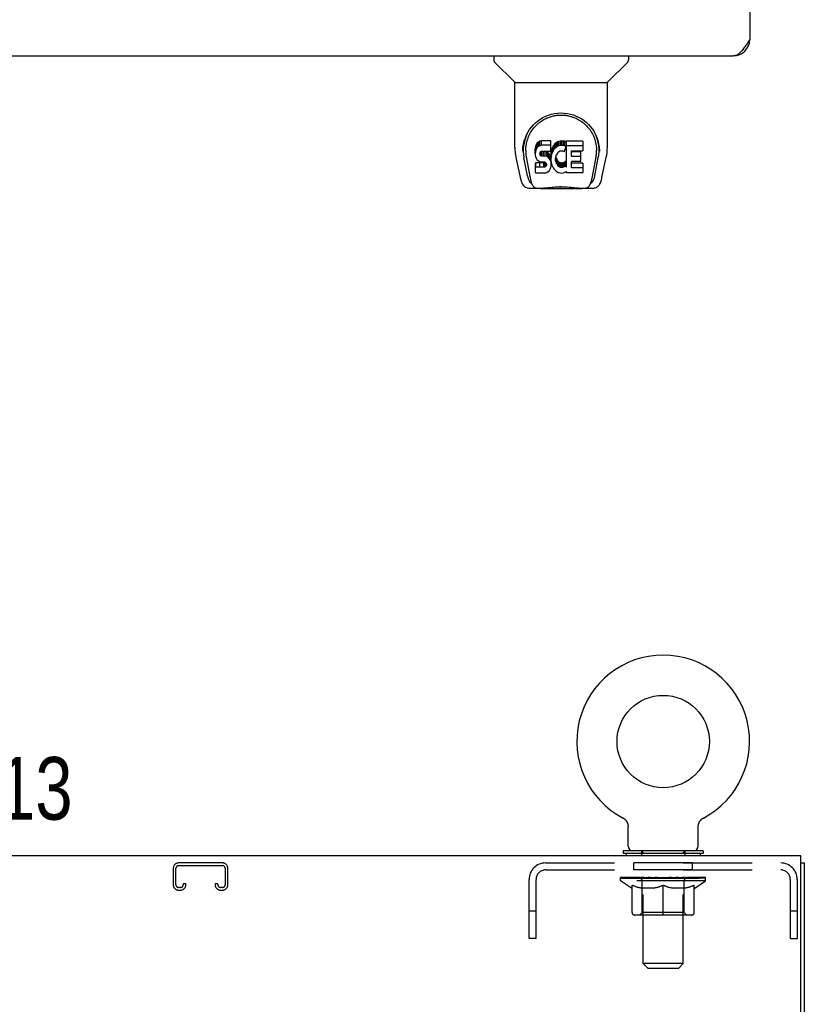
# Model space of a CAD drawing. Header units: inches. Extents: x 0 to 187, y 0 to 121.
# Tile 40 of 44: x 74 to 85, y 79 to 94. Entities that reach past the tile are written whole.
import ezdxf

# ---------------------------------------------------------------- set-up
doc = ezdxf.new("R2010")
doc.units = ezdxf.units.IN
doc.header["$LTSCALE"] = 10.270299
doc.header["$MEASUREMENT"] = 0
doc.linetypes.add('HIDDEN', pattern=[0.2, 0.1, -0.1])
doc.layers.get('0').update_dxf_attribs({"linetype": 'CONTINUOUS'})
for name, color, linetype in [('02___PRT_ALL_AXES', 7, 'CONTINUOUS'), ('DEFAULT_2', 8, 'HIDDEN'), ('DIMENSIONS', 7, 'CONTINUOUS')]:
    doc.layers.add(name, color=color, linetype=linetype)
doc.styles.get("Standard").update_dxf_attribs({"font": 'txt', "width": 0.8})
doc.dimstyles.new('DIMSTYLE_2', dxfattribs={"dimtxt": 0.933664, "dimasz": 1.098428, "dimexe": 0.09, "dimexo": 0.07, "dimgap": 0.0425, "dimtad": 0, "dimtih": 1, "dimtoh": 1, "dimzin": 4, "dimdsep": 46, "dimtxsty": 'Standard', "dimblk": '_FILLED', "dimblk1": '_FILLED', "dimblk2": '_FILLED', "dimcen": 0.09, "dimadec": 0, "dimazin": 0, "dimtfac": 1, "dimtofl": 0, "dimtmove": 0, "dimatfit": 3, "dimldrblk": '_FILLED', "dimfxl": 0, "dimtolj": 1, "dimtzin": 4, "dimarcsym": 0})

# ---------------------------------------------------------------- blocks, each defined once
blk = doc.blocks.new('_FILLED')
at = {"color": 0, "linetype": 'ByBlock'}
blk.add_solid([(0, 0), (-1, 0.2), (-1, -0.2)], dxfattribs=at)
blk = doc.blocks.new('*D14')
at = {"layer": 'DIMENSIONS', "color": 2, "linetype": 'Continuous'}
for p, q in [((71.272, 78.902), (71.272, 82.66)), ((71.272, 82.66), (72.179, 82.66)), ((71.272, 77.777), (71.272, 75.58))]:
    blk.add_line(p, q, dxfattribs=at)
at = {"layer": 'DIMENSIONS', "color": 2, "linetype": 'Continuous', "xscale": 1.0984277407, "yscale": 1.0984277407, "zscale": 1.0984277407}
for p, rotation in [((71.272, 78.902), 270), ((71.272, 77.777), 90)]:
    blk.add_blockref('_FILLED', p, dxfattribs=dict(at, rotation=rotation))
at = {"layer": 'DIMENSIONS', "color": 2, "linetype": 'Continuous', "insert": (72.645, 83.127), "char_height": 0.9337, "width": 2.98772, "attachment_point": 1, "line_spacing_factor": 0.9}
blk.add_mtext('1.13', dxfattribs=at)

msp = doc.modelspace()

# ---------------------------------------------------------------- linework, layer by layer
at = {"color": 3, "linetype": 'Continuous'}
for p, q in [((84.684, 94.431), (84.684, 93.823)), ((55.993, 93.577), (84.438, 93.577)), ((85.445, 81.652), (55.549, 81.652)), ((85.445, 78.472), (85.445, 81.652)), ((85.497, 9.756), (85.497, 81.548))]:
    msp.add_line(p, q, dxfattribs=at)
at = {"color": 7, "linetype": 'Continuous'}
for p, q in [((80.868, 93.577), (80.868, 93.514)), ((81.177, 93.189), (80.879, 93.486)), ((82.566, 93.189), (82.864, 93.486)), ((82.875, 93.577), (82.875, 93.514)), ((81.183, 93.183), (82.561, 93.183)), ((81.183, 92.211), (81.183, 93.183)), ((82.561, 92.212), (82.561, 93.183)), ((81.578, 92.312), (81.555, 92.304)), ((81.718, 92.312), (81.578, 92.312)), ((81.578, 92.245), (81.578, 92.312)), ((81.72, 92.269), (81.718, 92.312)), ((81.718, 92.245), (81.718, 92.312)), ((81.878, 92.31), (81.856, 92.308)), ((81.878, 92.31), (81.901, 92.31)), ((81.878, 92.243), (81.878, 92.31)), ((81.912, 92.308), (81.901, 92.31)), ((81.901, 92.243), (81.901, 92.31)), ((81.951, 92.31), (82.188, 92.31)), ((81.951, 91.918), (81.951, 92.31)), ((81.308, 92.242), (81.307, 92.179)), ((81.345, 92.169), (81.345, 92.146)), ((81.487, 92.214), (81.485, 92.191)), ((81.485, 92.124), (81.485, 92.191)), ((81.492, 92.238), (81.487, 92.214)), ((81.487, 92.148), (81.487, 92.214)), ((81.492, 92.171), (81.487, 92.148)), ((81.502, 92.26), (81.492, 92.238)), ((81.492, 92.171), (81.492, 92.238)), ((81.502, 92.194), (81.492, 92.171)), ((81.515, 92.28), (81.502, 92.26)), ((81.502, 92.194), (81.502, 92.26)), ((81.515, 92.213), (81.502, 92.194)), ((81.524, 92.288), (81.515, 92.28)), ((81.515, 92.213), (81.515, 92.28)), ((81.524, 92.221), (81.515, 92.213)), ((81.533, 92.294), (81.524, 92.288)), ((81.524, 92.221), (81.524, 92.288)), ((81.533, 92.228), (81.524, 92.221)), ((81.555, 92.304), (81.533, 92.294)), ((81.533, 92.228), (81.533, 92.294)), ((81.555, 92.237), (81.533, 92.228)), ((81.555, 92.237), (81.555, 92.304)), ((81.578, 92.245), (81.555, 92.237)), ((81.718, 92.245), (81.578, 92.245)), ((81.716, 92.16), (81.718, 92.165)), ((81.72, 92.202), (81.718, 92.245)), ((81.718, 92.165), (81.719, 92.178)), ((81.719, 92.178), (81.72, 92.202)), ((81.72, 92.202), (81.72, 92.269)), ((81.726, 92.169), (81.722, 92.148)), ((81.732, 92.191), (81.726, 92.169)), ((81.726, 92.103), (81.726, 92.169)), ((81.741, 92.212), (81.732, 92.191)), ((81.732, 92.124), (81.732, 92.191)), ((81.752, 92.231), (81.741, 92.212)), ((81.741, 92.145), (81.741, 92.212)), ((81.752, 92.164), (81.741, 92.145)), ((81.765, 92.249), (81.752, 92.231)), ((81.752, 92.164), (81.752, 92.231)), ((81.765, 92.182), (81.752, 92.164)), ((81.779, 92.266), (81.765, 92.249)), ((81.765, 92.182), (81.765, 92.249)), ((81.779, 92.199), (81.765, 92.182)), ((81.796, 92.281), (81.779, 92.266)), ((81.779, 92.199), (81.779, 92.266)), ((81.796, 92.214), (81.779, 92.199)), ((81.814, 92.294), (81.796, 92.281)), ((81.796, 92.214), (81.796, 92.281)), ((81.814, 92.227), (81.796, 92.214)), ((81.834, 92.303), (81.814, 92.294)), ((81.814, 92.227), (81.814, 92.294)), ((81.834, 92.236), (81.814, 92.227)), ((81.856, 92.308), (81.834, 92.303)), ((81.834, 92.236), (81.834, 92.303)), ((81.856, 92.241), (81.834, 92.236)), ((81.856, 92.241), (81.856, 92.308)), ((81.878, 92.243), (81.856, 92.241)), ((81.901, 92.243), (81.878, 92.243)), ((81.912, 92.241), (81.901, 92.243)), ((81.922, 92.305), (81.912, 92.308)), ((81.912, 92.241), (81.912, 92.308)), ((81.922, 92.238), (81.912, 92.241)), ((81.943, 92.221), (81.916, 92.152)), ((81.941, 92.293), (81.922, 92.305)), ((81.922, 92.238), (81.922, 92.305)), ((81.941, 92.226), (81.922, 92.238)), ((81.941, 92.293), (81.941, 92.226)), ((81.943, 92.289), (81.943, 92.226)), ((81.951, 92.243), (82.188, 92.243)), ((82.193, 92.305), (82.193, 92.164)), ((82.435, 92.242), (82.436, 92.179)), ((82.442, 92.169), (82.442, 92.169)), ((81.198, 92.068), (81.263, 91.763)), ((81.37, 91.791), (81.317, 92.061)), ((81.354, 92.048), (81.411, 91.755)), ((81.487, 92.148), (81.485, 92.124)), ((81.485, 92.124), (81.486, 92.1)), ((81.486, 92.1), (81.49, 92.077)), ((81.49, 92.077), (81.498, 92.054)), ((81.498, 92.054), (81.511, 92.034)), ((81.511, 92.034), (81.528, 92.017)), ((81.528, 92.017), (81.547, 92.004)), ((81.556, 92.112), (81.557, 92.127)), ((81.557, 92.105), (81.556, 92.112)), ((81.557, 92.127), (81.559, 92.142)), ((81.557, 92.105), (81.557, 92.127)), ((81.559, 92.098), (81.557, 92.105)), ((81.559, 92.142), (81.562, 92.149)), ((81.559, 92.098), (81.559, 92.142)), ((81.564, 92.092), (81.559, 92.098)), ((81.562, 92.149), (81.568, 92.154)), ((81.564, 92.092), (81.564, 92.15)), ((81.57, 92.087), (81.564, 92.092)), ((81.568, 92.154), (81.582, 92.158)), ((81.585, 92.15), (81.57, 92.154)), ((81.57, 92.154), (81.57, 92.154)), ((81.57, 92.087), (81.57, 92.154)), ((81.585, 92.083), (81.57, 92.087)), ((81.582, 92.158), (81.597, 92.159)), ((81.609, 92.151), (81.585, 92.15)), ((81.585, 92.083), (81.585, 92.15)), ((81.609, 92.084), (81.585, 92.083)), ((81.597, 92.159), (81.71, 92.159)), ((81.633, 92.149), (81.609, 92.151)), ((81.609, 92.084), (81.609, 92.151)), ((81.633, 92.083), (81.609, 92.084)), ((81.656, 92.144), (81.633, 92.149)), ((81.633, 92.083), (81.633, 92.149)), ((81.656, 92.078), (81.633, 92.083)), ((81.667, 92.14), (81.656, 92.144)), ((81.656, 92.078), (81.656, 92.144)), ((81.667, 92.073), (81.656, 92.078)), ((81.677, 92.133), (81.667, 92.14)), ((81.667, 92.073), (81.667, 92.14)), ((81.677, 92.066), (81.667, 92.073)), ((81.694, 92.116), (81.677, 92.133)), ((81.677, 92.066), (81.677, 92.133)), ((81.694, 92.049), (81.677, 92.066)), ((81.707, 92.096), (81.694, 92.116)), ((81.694, 92.049), (81.694, 92.116)), ((81.707, 92.029), (81.694, 92.049)), ((81.717, 92.074), (81.707, 92.096)), ((81.707, 92.029), (81.707, 92.096)), ((81.717, 92.007), (81.707, 92.029)), ((81.71, 92.159), (81.716, 92.16)), ((81.718, 92.07), (81.717, 92.074)), ((81.717, 92.007), (81.717, 92.074)), ((81.722, 92.148), (81.718, 92.103)), ((81.718, 92.036), (81.718, 92.103)), ((81.722, 92.081), (81.718, 92.036)), ((81.718, 92.036), (81.718, 92.014)), ((81.722, 92.081), (81.722, 92.148)), ((81.726, 92.103), (81.722, 92.081)), ((81.732, 92.124), (81.726, 92.103)), ((81.741, 92.145), (81.732, 92.124)), ((81.788, 92.052), (81.787, 92.025)), ((81.787, 92.025), (81.788, 92.012)), ((81.791, 92.079), (81.788, 92.052)), ((81.788, 92.012), (81.788, 92.052)), ((81.79, 92.071), (81.791, 92.066)), ((81.795, 92.091), (81.791, 92.079)), ((81.791, 92.066), (81.802, 92.041)), ((81.791, 91.999), (81.791, 92.066)), ((81.801, 92.103), (81.795, 92.091)), ((81.815, 92.126), (81.801, 92.103)), ((81.802, 92.041), (81.815, 92.018)), ((81.802, 91.974), (81.802, 92.041)), ((81.823, 92.137), (81.815, 92.126)), ((81.815, 92.018), (81.824, 92.008)), ((81.815, 91.951), (81.815, 92.018)), ((81.834, 92.144), (81.823, 92.137)), ((81.859, 92.155), (81.834, 92.144)), ((81.871, 92.158), (81.859, 92.155)), ((81.885, 92.158), (81.871, 92.158)), ((81.898, 92.155), (81.885, 92.158)), ((81.91, 92.15), (81.898, 92.155)), ((82.021, 92.155), (82.021, 92.087)), ((82.188, 92.159), (82.026, 92.159)), ((82.026, 92.15), (82.157, 92.15)), ((82.026, 92.083), (82.157, 92.083)), ((82.162, 92.145), (82.162, 92.005)), ((82.332, 91.755), (82.389, 92.045)), ((82.373, 91.791), (82.426, 92.061)), ((82.389, 92.045), (82.389, 92.049)), ((82.442, 92.156), (82.442, 92.156)), ((82.48, 91.763), (82.545, 92.068)), ((81.488, 91.838), (81.488, 91.98)), ((81.552, 91.918), (81.492, 91.917)), ((81.552, 91.985), (81.493, 91.984)), ((81.493, 91.917), (81.493, 91.984)), ((81.547, 92.004), (81.559, 92)), ((81.613, 91.985), (81.552, 91.985)), ((81.552, 91.918), (81.552, 91.985)), ((81.613, 91.918), (81.552, 91.918)), ((81.559, 92), (81.57, 91.998)), ((81.57, 91.998), (81.618, 91.997)), ((81.628, 91.986), (81.613, 91.985)), ((81.613, 91.918), (81.613, 91.985)), ((81.628, 91.92), (81.613, 91.918)), ((81.618, 91.997), (81.625, 91.996)), ((81.625, 91.996), (81.632, 91.994)), ((81.634, 91.99), (81.628, 91.986)), ((81.628, 91.92), (81.628, 91.986)), ((81.634, 91.923), (81.628, 91.92)), ((81.632, 91.994), (81.638, 91.989)), ((81.636, 91.991), (81.634, 91.99)), ((81.634, 91.923), (81.634, 91.99)), ((81.64, 91.928), (81.634, 91.923)), ((81.638, 91.989), (81.643, 91.983)), ((81.64, 91.928), (81.64, 91.988)), ((81.649, 91.94), (81.64, 91.928)), ((81.643, 91.983), (81.65, 91.97)), ((81.649, 91.94), (81.649, 91.972)), ((81.652, 91.947), (81.649, 91.94)), ((81.65, 91.97), (81.652, 91.955)), ((81.652, 91.947), (81.652, 91.959)), ((81.652, 91.955), (81.652, 91.947)), ((81.68, 91.853), (81.697, 91.87)), ((81.697, 91.87), (81.703, 91.88)), ((81.703, 91.88), (81.709, 91.89)), ((81.709, 91.89), (81.717, 91.913)), ((81.723, 91.984), (81.717, 92.007)), ((81.717, 91.913), (81.724, 91.936)), ((81.718, 92.014), (81.722, 91.992)), ((81.722, 91.992), (81.726, 91.97)), ((81.725, 91.96), (81.723, 91.984)), ((81.724, 91.936), (81.725, 91.96)), ((81.725, 91.96), (81.725, 91.974)), ((81.726, 91.97), (81.733, 91.949)), ((81.733, 91.949), (81.755, 91.91)), ((81.755, 91.91), (81.767, 91.891)), ((81.767, 91.891), (81.782, 91.875)), ((81.782, 91.875), (81.798, 91.86)), ((81.788, 92.012), (81.791, 91.999)), ((81.791, 91.999), (81.802, 91.974)), ((81.802, 91.974), (81.815, 91.951)), ((81.815, 91.951), (81.824, 91.941)), ((81.824, 92.008), (81.834, 91.999)), ((81.824, 91.941), (81.824, 92.008)), ((81.824, 91.941), (81.834, 91.932)), ((81.834, 91.999), (81.845, 91.992)), ((81.834, 91.932), (81.834, 91.999)), ((81.834, 91.932), (81.845, 91.925)), ((81.845, 91.992), (81.857, 91.987)), ((81.845, 91.925), (81.845, 91.992)), ((81.845, 91.925), (81.857, 91.92)), ((81.857, 91.987), (81.87, 91.984)), ((81.857, 91.92), (81.857, 91.987)), ((81.857, 91.92), (81.87, 91.918)), ((81.87, 91.984), (81.884, 91.984)), ((81.87, 91.918), (81.87, 91.984)), ((81.87, 91.918), (81.884, 91.917)), ((81.884, 91.984), (81.897, 91.986)), ((81.884, 91.917), (81.884, 91.984)), ((81.884, 91.917), (81.897, 91.919)), ((81.897, 91.986), (81.91, 91.99)), ((81.897, 91.919), (81.897, 91.986)), ((81.897, 91.919), (81.91, 91.923)), ((81.91, 91.99), (81.922, 91.995)), ((81.91, 91.923), (81.91, 91.99)), ((81.91, 91.923), (81.922, 91.929)), ((81.922, 91.995), (81.933, 92.003)), ((81.922, 91.929), (81.922, 91.995)), ((81.922, 91.929), (81.933, 91.936)), ((81.933, 92.003), (81.933, 91.936)), ((81.939, 92.002), (81.951, 91.984)), ((81.939, 91.935), (81.951, 91.918)), ((82.023, 91.996), (82.023, 91.919)), ((82.157, 92.001), (82.027, 92.001)), ((82.027, 91.981), (82.189, 91.981)), ((82.027, 91.914), (82.189, 91.914)), ((82.193, 91.977), (82.193, 91.838)), ((81.263, 91.763), (81.263, 91.763)), ((81.493, 91.833), (81.637, 91.833)), ((81.637, 91.833), (81.649, 91.835)), ((81.649, 91.835), (81.66, 91.839)), ((81.66, 91.839), (81.68, 91.853)), ((81.798, 91.86), (81.816, 91.846)), ((81.816, 91.846), (81.826, 91.841)), ((81.826, 91.841), (81.836, 91.837)), ((81.836, 91.837), (81.858, 91.832)), ((81.858, 91.832), (81.88, 91.829)), ((81.88, 91.829), (81.902, 91.832)), ((81.902, 91.832), (81.923, 91.839)), ((81.923, 91.839), (81.942, 91.851)), ((81.942, 91.851), (81.943, 91.851)), ((81.953, 91.851), (81.943, 91.851)), ((81.953, 91.838), (81.953, 91.851)), ((82.189, 91.833), (81.958, 91.833)), ((81.387, 91.608), (81.588, 91.608)), ((81.429, 91.687), (81.421, 91.687)), ((81.427, 91.691), (81.431, 91.681)), ((81.431, 91.68), (81.431, 91.681)), ((81.473, 91.608), (81.467, 91.608)), ((81.473, 91.608), (81.472, 91.608)), ((82.165, 91.596), (81.578, 91.596)), ((82.155, 91.608), (82.356, 91.608)), ((82.271, 91.608), (82.27, 91.608)), ((82.312, 91.68), (82.313, 91.681)), ((82.313, 91.681), (82.316, 91.691)), ((82.322, 91.687), (82.314, 91.687)), ((82.793, 82.219), (82.793, 82.219)), ((82.793, 82.219), (82.797, 82.216)), ((82.794, 82.218), (82.796, 82.217)), ((82.797, 82.216), (82.802, 82.214)), ((82.802, 82.214), (82.806, 82.211)), ((82.806, 82.211), (82.811, 82.208)), ((82.81, 82.208), (82.815, 82.205)), ((82.815, 82.205), (82.819, 82.201)), ((82.819, 82.202), (82.823, 82.198)), ((82.823, 82.198), (82.826, 82.194)), ((82.826, 82.194), (82.83, 82.191)), ((82.83, 82.191), (82.834, 82.187)), ((82.834, 82.187), (82.837, 82.183)), ((83.948, 82.183), (83.952, 82.187)), ((83.951, 82.187), (83.955, 82.191)), ((83.955, 82.191), (83.959, 82.194)), ((83.959, 82.194), (83.963, 82.198)), ((83.962, 82.198), (83.966, 82.202)), ((83.966, 82.201), (83.971, 82.205)), ((83.97, 82.205), (83.975, 82.208)), ((83.975, 82.208), (83.979, 82.211)), ((83.979, 82.211), (83.983, 82.214)), ((83.983, 82.214), (83.988, 82.216)), ((83.983, 82.214), (83.985, 82.215)), ((83.988, 82.216), (83.992, 82.219)), ((83.989, 82.217), (83.991, 82.218)), ((83.992, 82.219), (83.992, 82.219)), ((82.837, 82.183), (82.84, 82.179)), ((82.84, 82.179), (82.843, 82.174)), ((82.843, 82.175), (82.846, 82.17)), ((82.846, 82.17), (82.849, 82.166)), ((82.852, 82.161), (82.854, 82.157)), ((82.854, 82.157), (82.856, 82.152)), ((82.856, 82.152), (82.858, 82.147)), ((82.858, 82.147), (82.86, 82.142)), ((82.86, 82.142), (82.862, 82.137)), ((82.862, 82.137), (82.864, 82.132)), ((82.864, 82.132), (82.865, 82.127)), ((82.865, 82.127), (82.866, 82.122)), ((82.866, 82.122), (82.867, 82.117)), ((82.867, 82.117), (82.868, 82.112)), ((82.87, 81.799), (82.87, 82.092)), ((83.916, 82.107), (83.917, 82.112)), ((83.916, 82.101), (83.916, 82.107)), ((83.916, 82.096), (83.916, 82.101)), ((83.916, 82.096), (83.916, 82.101)), ((83.916, 82.092), (83.916, 82.096)), ((83.916, 81.799), (83.916, 82.092)), ((83.917, 82.112), (83.918, 82.117)), ((83.918, 82.117), (83.919, 82.122)), ((83.919, 82.122), (83.92, 82.127)), ((83.92, 82.127), (83.921, 82.132)), ((83.921, 82.132), (83.923, 82.137)), ((83.923, 82.137), (83.925, 82.142)), ((83.925, 82.142), (83.927, 82.147)), ((83.927, 82.147), (83.929, 82.152)), ((83.929, 82.152), (83.931, 82.157)), ((83.931, 82.157), (83.933, 82.161)), ((83.933, 82.161), (83.936, 82.166)), ((83.936, 82.166), (83.939, 82.17)), ((83.939, 82.17), (83.942, 82.175)), ((83.942, 82.174), (83.945, 82.179)), ((83.945, 82.179), (83.948, 82.183)), ((82.798, 81.73), (82.798, 81.688)), ((83.988, 81.73), (82.798, 81.73)), ((83.988, 81.688), (82.798, 81.688)), ((82.843, 81.688), (82.843, 81.652)), ((83.943, 81.688), (83.943, 81.652)), ((83.988, 81.73), (83.988, 81.688)), ((85.445, 81.548), (85.497, 81.548))]:
    msp.add_line(p, q, dxfattribs=at)
at = {"color": 3, "linetype": 'Continuous'}
msp.add_lwpolyline([(84.684, 93.823), (84.674, 93.807), (84.663, 93.791), (84.653, 93.775), (84.643, 93.759), (84.633, 93.744), (84.622, 93.729), (84.612, 93.714), (84.602, 93.7), (84.592, 93.686), (84.581, 93.673), (84.571, 93.66), (84.561, 93.649), (84.551, 93.638), (84.54, 93.627), (84.53, 93.618), (84.52, 93.61), (84.509, 93.602), (84.499, 93.595), (84.489, 93.59), (84.479, 93.585), (84.468, 93.581), (84.458, 93.579), (84.448, 93.577), (84.438, 93.577)], dxfattribs=at)
at = {"color": 7, "linetype": 'Continuous'}
for points in [[(81.301, 92.169), (81.303, 92.211), (81.311, 92.263), (81.323, 92.312), (81.338, 92.358), (81.356, 92.402), (81.378, 92.443), (81.402, 92.481), (81.429, 92.517), (81.459, 92.55), (81.491, 92.581), (81.525, 92.61), (81.562, 92.635), (81.601, 92.658), (81.642, 92.678), (81.685, 92.695), (81.729, 92.709), (81.775, 92.719), (81.822, 92.725), (81.87, 92.727), (81.917, 92.725), (81.964, 92.719), (82.01, 92.71), (82.054, 92.697), (82.098, 92.68), (82.139, 92.66), (82.178, 92.638), (82.215, 92.612), (82.249, 92.584), (82.281, 92.553), (82.311, 92.52), (82.338, 92.484), (82.363, 92.446), (82.385, 92.406), (82.404, 92.363), (82.419, 92.317), (82.431, 92.268), (82.439, 92.217), (82.442, 92.169)], [(81.345, 92.169), (81.345, 92.189), (81.346, 92.213), (81.349, 92.237), (81.353, 92.261), (81.357, 92.285), (81.363, 92.308), (81.37, 92.331), (81.378, 92.353), (81.386, 92.374), (81.396, 92.395), (81.406, 92.416), (81.417, 92.435), (81.428, 92.454), (81.441, 92.472), (81.453, 92.49), (81.466, 92.506), (81.48, 92.522), (81.494, 92.537), (81.509, 92.551), (81.523, 92.564), (81.538, 92.577), (81.553, 92.589), (81.569, 92.6), (81.584, 92.611), (81.6, 92.621), (81.616, 92.63), (81.632, 92.638), (81.648, 92.646), (81.664, 92.653), (81.68, 92.66), (81.696, 92.666), (81.711, 92.671), (81.727, 92.676), (81.743, 92.68), (81.759, 92.684), (81.775, 92.687), (81.791, 92.69), (81.807, 92.692), (81.823, 92.694), (81.839, 92.695), (81.855, 92.696), (81.871, 92.696), (81.887, 92.696), (81.903, 92.695), (81.919, 92.694), (81.935, 92.692), (81.951, 92.69), (81.966, 92.687), (81.982, 92.684), (81.998, 92.681), (82.014, 92.676), (82.03, 92.672), (82.046, 92.666), (82.062, 92.66), (82.078, 92.654), (82.094, 92.647), (82.11, 92.639), (82.126, 92.63), (82.142, 92.621), (82.158, 92.611), (82.173, 92.601), (82.189, 92.59), (82.204, 92.578), (82.219, 92.565), (82.234, 92.552), (82.248, 92.537), (82.262, 92.522), (82.276, 92.507), (82.289, 92.49), (82.302, 92.473), (82.314, 92.454), (82.326, 92.436), (82.337, 92.416), (82.347, 92.396), (82.357, 92.375), (82.365, 92.353), (82.373, 92.331), (82.38, 92.308), (82.385, 92.285), (82.39, 92.262), (82.394, 92.238), (82.397, 92.214), (82.398, 92.189), (82.398, 92.169)], [(81.183, 92.211), (81.183, 92.184), (81.186, 92.142), (81.192, 92.1), (81.198, 92.068)], [(81.301, 92.156), (81.301, 92.161), (81.301, 92.169)], [(82.389, 92.049), (82.39, 92.052), (82.391, 92.055), (82.391, 92.058), (82.392, 92.061), (82.392, 92.064), (82.393, 92.067), (82.393, 92.071), (82.394, 92.074), (82.394, 92.078), (82.395, 92.081), (82.395, 92.085), (82.395, 92.089), (82.396, 92.093), (82.396, 92.097), (82.397, 92.101), (82.397, 92.106), (82.397, 92.11), (82.398, 92.114), (82.398, 92.119), (82.398, 92.124), (82.398, 92.129), (82.398, 92.133), (82.398, 92.138), (82.398, 92.144), (82.398, 92.169)], [(82.442, 92.169), (82.442, 92.161), (82.442, 92.156)], [(82.545, 92.068), (82.551, 92.099), (82.557, 92.141), (82.56, 92.184), (82.561, 92.212)], [(81.345, 92.146), (81.345, 92.13), (81.347, 92.101), (81.35, 92.073), (81.354, 92.048)], [(81.492, 91.984), (81.492, 91.984), (81.492, 91.984), (81.491, 91.984), (81.491, 91.984), (81.49, 91.984), (81.49, 91.983), (81.489, 91.983), (81.489, 91.983), (81.489, 91.982), (81.489, 91.982), (81.488, 91.982), (81.488, 91.981), (81.488, 91.98), (81.488, 91.98)], [(81.492, 91.917), (81.492, 91.917), (81.492, 91.917), (81.491, 91.917), (81.491, 91.917), (81.49, 91.917), (81.49, 91.917), (81.489, 91.916), (81.489, 91.916), (81.489, 91.916), (81.489, 91.915), (81.488, 91.915), (81.488, 91.914), (81.488, 91.914), (81.488, 91.913)], [(81.263, 91.763), (81.266, 91.748), (81.272, 91.727), (81.278, 91.708), (81.284, 91.692), (81.29, 91.677), (81.298, 91.664), (81.306, 91.651), (81.316, 91.64), (81.326, 91.63), (81.339, 91.621), (81.353, 91.615), (81.367, 91.61), (81.383, 91.608), (81.387, 91.608)], [(81.411, 91.755), (81.413, 91.744), (81.417, 91.73), (81.42, 91.716), (81.423, 91.703), (81.427, 91.691)], [(82.316, 91.691), (82.32, 91.703), (82.323, 91.716), (82.327, 91.73), (82.33, 91.744), (82.332, 91.755)], [(82.356, 91.608), (82.371, 91.609), (82.384, 91.612), (82.397, 91.617), (82.408, 91.624), (82.419, 91.632), (82.428, 91.641), (82.437, 91.651), (82.444, 91.661), (82.451, 91.673), (82.457, 91.686), (82.462, 91.699), (82.468, 91.715), (82.473, 91.731), (82.478, 91.75), (82.48, 91.763)], [(81.431, 91.68), (81.436, 91.668), (81.442, 91.656), (81.449, 91.645), (81.455, 91.636), (81.463, 91.628), (81.471, 91.621), (81.48, 91.615), (81.49, 91.611), (81.5, 91.609), (81.507, 91.608)], [(81.588, 91.608), (81.609, 91.609), (81.631, 91.61), (81.654, 91.612), (81.679, 91.615), (81.704, 91.618), (81.731, 91.621), (81.759, 91.623), (81.787, 91.626), (81.816, 91.627), (81.845, 91.629), (81.874, 91.629), (81.903, 91.628), (81.932, 91.627), (81.961, 91.625), (81.989, 91.623), (82.016, 91.62), (82.042, 91.618), (82.067, 91.615), (82.091, 91.612), (82.114, 91.61), (82.135, 91.609), (82.155, 91.608)], [(81.588, 91.608), (81.61, 91.609), (81.637, 91.61), (81.664, 91.613), (81.692, 91.616), (81.721, 91.618), (81.75, 91.621), (81.78, 91.624), (81.81, 91.625), (81.841, 91.627), (81.871, 91.627), (81.901, 91.627), (81.932, 91.625), (81.962, 91.624), (81.992, 91.621), (82.021, 91.619), (82.05, 91.616), (82.078, 91.613), (82.106, 91.61), (82.133, 91.609), (82.155, 91.608)], [(82.236, 91.608), (82.243, 91.609), (82.254, 91.611), (82.263, 91.615), (82.272, 91.621), (82.28, 91.628), (82.288, 91.636), (82.294, 91.645), (82.301, 91.656), (82.307, 91.668), (82.312, 91.68)], [(82.849, 82.166), (82.852, 82.161), (82.854, 82.157)], [(82.868, 82.112), (82.869, 82.107), (82.869, 82.101)], [(82.869, 82.107), (82.869, 82.101), (82.869, 82.096), (82.87, 82.092)]]:
    msp.add_lwpolyline(points, dxfattribs=at)
msp.add_circle((83.393, 83.358), 0.688, dxfattribs=at)
at = {"color": 3, "linetype": 'Continuous'}
msp.add_arc((84.438, 93.823), 0.246, 270, 360, dxfattribs=at)
at = {"color": 7, "linetype": 'Continuous'}
for centre, radius, start, end in [((80.907, 93.514), 0.0394, 180, 225), ((82.836, 93.514), 0.0394, 315, 360), ((81.191, 93.203), 0.0197, 225, 262.5), ((82.552, 93.203), 0.0197, 277.5, 315), ((81.578, 91.616), 0.0197, 203.607, 270), ((82.165, 91.616), 0.0197, 270, 336.393), ((83.393, 83.358), 1.288, 297.7005, 242.2995), ((82.939, 81.799), 0.069, 180, 270), ((83.847, 81.799), 0.069, 270, 360)]:
    msp.add_arc(centre, radius, start, end, dxfattribs=at)
for centre, major_axis, ratio, start_param, end_param in [((81.872, 92.169), (0, 0.565), 0.999848, 1.129542, 1.76365), ((82.188, 92.305), (0.00448, 0), 1, 0, 1.570796), ((81.872, 92.169), (0, 0.565), 0.999848, 4.519536, 5.157611), ((81.938, 92.289), (0, 0.00448), 1, -1.566905, -0.665444), ((81.938, 92.222), (0.00448, 0), 1, 5.916695, 7.188538), ((82.188, 92.238), (0.00448, 0), 1, 0, 1.570796), ((82.188, 92.164), (0.00448, 0), 1, -1.570796, 0), ((81.912, 92.154), (0, 0.00448), 1, -3.557718, -1.937287), ((82.026, 92.155), (0.00448, 0), 1, 1.570796, 3.141593), ((82.026, 92.087), (0.00448, 0), 1, -3.141593, -1.570796), ((82.026, 92.154), (0.00448, 0), 1, -2.747552, -2.072978), ((82.026, 92.154), (0, 0.00448), 1, -3.643774, -3.141593), ((82.157, 92.145), (0.00448, 0), 1, 0, 1.570796), ((82.157, 92.078), (0.00448, 0), 1, 0, 1.570796), ((81.936, 91.999), (0.00448, 0), 1, 1.570796, 2.222579), ((81.936, 91.933), (0.00448, 0), 1, 1.570796, 2.222579), ((81.936, 91.999), (0, 0.00448), 1, -0.975826, 0), ((81.936, 91.933), (0, 0.00448), 1, -0.975826, 0), ((82.027, 91.996), (0.00448, 0), 1, 1.570796, 3.141593), ((82.027, 91.986), (0.00448, 0), 1, -3.141593, -1.570796), ((82.027, 91.919), (0.00448, 0), 1, -3.141593, -1.570796), ((82.157, 92.005), (0.00448, 0), 1, -1.570796, 0), ((82.189, 91.977), (0.00448, 0), 1, 0, 1.570796), ((82.189, 91.91), (0.00448, 0), 1, 0, 1.570796), ((81.428, 92.041), (0.007, 0.354), 0.213027, -3.923008, -3.13761), ((81.493, 91.838), (0.00483, 0), 1, -3.141593, -1.570796), ((81.958, 91.838), (0.00448, 0), 1, 3.141593, 4.712389), ((82.189, 91.838), (0.00448, 0), 1, -1.570796, 0), ((82.315, 92.041), (-0.007, 0.354), 0.213027, -3.145575, -2.360177)]:
    msp.add_ellipse(centre, major_axis=major_axis, ratio=ratio, start_param=start_param, end_param=end_param, dxfattribs=at)
at = {"layer": '02___PRT_ALL_AXES', "color": 8, "linetype": 'HIDDEN'}
for p, q in [((82.955, 81.444), (82.955, 81.548)), ((83.83, 81.548), (82.955, 81.548)), ((83.83, 81.444), (83.83, 81.548)), ((83.83, 81.444), (82.955, 81.444))]:
    msp.add_line(p, q, dxfattribs=at)
at = {"layer": 'DEFAULT_2', "color": 8, "linetype": 'HIDDEN'}
for p, q in [((82.8, 82.215), (82.802, 82.214)), ((83.068, 81.73), (83.068, 81.652)), ((83.093, 80.049), (83.093, 81.696)), ((83.693, 80.049), (83.693, 81.696)), ((83.718, 81.73), (83.718, 81.652)), ((76.09, 81.468), (76.09, 81.222)), ((76.13, 81.222), (76.13, 81.468)), ((76.823, 81.548), (76.17, 81.548)), ((76.17, 81.508), (76.823, 81.508)), ((76.863, 81.468), (76.863, 81.222)), ((76.903, 81.222), (76.903, 81.468)), ((81.639, 81.548), (85.146, 81.548)), ((81.639, 81.444), (85.146, 81.444)), ((82.759, 81.283), (82.759, 81.33)), ((82.769, 81.324), (82.769, 81.33)), ((82.778, 81.32), (82.778, 81.324)), ((82.778, 81.32), (84.008, 81.32)), ((82.786, 81.32), (82.786, 81.324)), ((82.787, 81.32), (82.787, 81.324)), ((82.797, 81.324), (82.797, 81.33)), ((82.814, 81.32), (82.814, 81.324)), ((82.816, 81.32), (82.816, 81.324)), ((82.844, 81.324), (82.844, 81.33)), ((82.859, 81.32), (82.859, 81.324)), ((82.861, 81.32), (82.861, 81.324)), ((83.066, 81.323), (82.864, 81.323)), ((82.907, 81.324), (82.907, 81.33)), ((82.909, 81.32), (82.909, 81.323)), ((82.91, 81.32), (82.91, 81.323)), ((82.913, 81.32), (82.913, 81.323)), ((82.92, 81.32), (82.92, 81.324)), ((82.92, 81.32), (82.92, 81.323)), ((82.923, 81.32), (82.923, 81.324)), ((82.927, 81.32), (82.927, 81.324)), ((82.931, 81.32), (82.931, 81.323)), ((82.945, 81.32), (82.945, 81.323)), ((82.963, 81.32), (82.963, 81.323)), ((82.964, 81.32), (82.964, 81.326)), ((82.984, 81.32), (82.984, 81.323)), ((82.984, 81.32), (82.984, 81.323)), ((82.985, 81.324), (82.985, 81.33)), ((82.995, 81.32), (82.995, 81.324)), ((82.999, 81.32), (82.999, 81.324)), ((83.009, 81.32), (83.009, 81.323)), ((83.02, 81.32), (83.02, 81.327)), ((83.035, 81.32), (83.035, 81.323)), ((83.038, 81.32), (83.038, 81.323)), ((83.066, 81.32), (83.066, 81.323)), ((83.133, 81.323), (83.071, 81.323)), ((83.076, 81.324), (83.076, 81.33)), ((83.083, 81.32), (83.083, 81.324)), ((83.087, 81.32), (83.087, 81.324)), ((83.093, 81.32), (83.093, 81.329)), ((83.098, 81.32), (83.098, 81.323)), ((83.108, 81.32), (83.108, 81.323)), ((83.133, 81.32), (83.133, 81.323)), ((83.207, 81.323), (83.148, 81.323)), ((83.169, 81.32), (83.169, 81.323)), ((83.176, 81.324), (83.176, 81.33)), ((83.18, 81.32), (83.18, 81.324)), ((83.182, 81.32), (83.182, 81.33)), ((83.185, 81.32), (83.185, 81.324)), ((83.192, 81.32), (83.192, 81.324)), ((83.208, 81.32), (83.208, 81.323)), ((83.288, 81.323), (83.234, 81.323)), ((83.247, 81.32), (83.247, 81.323)), ((83.278, 81.323), (83.393, 81.33)), ((83.283, 81.324), (83.283, 81.33)), ((83.283, 81.324), (83.283, 81.33)), ((83.283, 81.33), (83.283, 81.33)), ((83.283, 81.32), (83.283, 81.324)), ((83.287, 81.32), (83.287, 81.324)), ((83.288, 81.32), (83.288, 81.324)), ((83.288, 81.32), (83.288, 81.323)), ((83.372, 81.323), (83.324, 81.323)), ((83.329, 81.32), (83.329, 81.323)), ((83.372, 81.32), (83.372, 81.323)), ((83.39, 81.324), (83.39, 81.324)), ((83.39, 81.32), (83.39, 81.324)), ((83.39, 81.32), (83.39, 81.324)), ((83.393, 81.324), (83.393, 81.33)), ((83.395, 81.32), (83.395, 81.324)), ((83.395, 81.32), (83.395, 81.324)), ((83.395, 81.324), (83.395, 81.324)), ((83.397, 81.323), (83.462, 81.323)), ((83.413, 81.32), (83.413, 81.323)), ((83.429, 81.323), (83.429, 81.328)), ((83.429, 81.328), (83.507, 81.323)), ((83.451, 81.323), (83.451, 81.327)), ((83.456, 81.32), (83.456, 81.323)), ((83.497, 81.32), (83.497, 81.324)), ((83.497, 81.32), (83.497, 81.323)), ((83.497, 81.323), (83.552, 81.323)), ((83.498, 81.32), (83.498, 81.324)), ((83.502, 81.324), (83.502, 81.33)), ((83.502, 81.33), (83.503, 81.33)), ((83.502, 81.32), (83.502, 81.324)), ((83.503, 81.324), (83.503, 81.33)), ((83.538, 81.32), (83.538, 81.323)), ((83.578, 81.32), (83.578, 81.323)), ((83.578, 81.323), (83.637, 81.323)), ((83.593, 81.32), (83.593, 81.324)), ((83.6, 81.32), (83.6, 81.324)), ((83.603, 81.32), (83.603, 81.33)), ((83.605, 81.32), (83.605, 81.324)), ((83.609, 81.324), (83.609, 81.33)), ((83.616, 81.32), (83.616, 81.323)), ((83.652, 81.32), (83.652, 81.323)), ((83.652, 81.323), (83.714, 81.323)), ((83.677, 81.32), (83.677, 81.323)), ((83.688, 81.32), (83.688, 81.323)), ((83.692, 81.32), (83.692, 81.329)), ((83.698, 81.32), (83.698, 81.324)), ((83.702, 81.32), (83.702, 81.324)), ((83.709, 81.324), (83.709, 81.33)), ((83.719, 81.32), (83.719, 81.323)), ((83.719, 81.323), (83.921, 81.323)), ((83.747, 81.32), (83.747, 81.323)), ((83.75, 81.32), (83.75, 81.323)), ((83.765, 81.32), (83.765, 81.327)), ((83.777, 81.32), (83.777, 81.323)), ((83.786, 81.32), (83.786, 81.324)), ((83.79, 81.32), (83.79, 81.324)), ((83.8, 81.324), (83.8, 81.33)), ((83.801, 81.32), (83.801, 81.323)), ((83.801, 81.32), (83.801, 81.323)), ((83.821, 81.32), (83.821, 81.326)), ((83.822, 81.32), (83.822, 81.323)), ((83.84, 81.32), (83.84, 81.323)), ((83.854, 81.32), (83.854, 81.323)), ((83.859, 81.32), (83.859, 81.324)), ((83.862, 81.32), (83.862, 81.324)), ((83.865, 81.32), (83.865, 81.324)), ((83.865, 81.32), (83.865, 81.323)), ((83.873, 81.32), (83.873, 81.323)), ((83.876, 81.32), (83.876, 81.323)), ((83.876, 81.32), (83.876, 81.323)), ((83.878, 81.324), (83.878, 81.33)), ((83.924, 81.32), (83.924, 81.324)), ((83.926, 81.32), (83.926, 81.324)), ((83.941, 81.324), (83.941, 81.33)), ((83.97, 81.32), (83.97, 81.324)), ((83.971, 81.32), (83.971, 81.324)), ((83.988, 81.324), (83.988, 81.33)), ((83.998, 81.32), (83.998, 81.324)), ((83.999, 81.32), (83.999, 81.324)), ((84.008, 81.32), (84.008, 81.324)), ((84.016, 81.324), (84.016, 81.33)), ((84.026, 81.283), (84.026, 81.33)), ((76.198, 81.182), (76.17, 81.182)), ((76.238, 81.236), (76.238, 81.222)), ((76.278, 81.236), (76.238, 81.236)), ((76.278, 81.222), (76.278, 81.236)), ((76.715, 81.236), (76.715, 81.222)), ((76.755, 81.236), (76.715, 81.236)), ((76.755, 81.222), (76.755, 81.236)), ((76.823, 81.182), (76.795, 81.182)), ((81.393, 80.423), (81.393, 81.302)), ((81.497, 80.423), (81.497, 81.302)), ((84.026, 81.283), (82.759, 81.283)), ((82.919, 81.172), (82.759, 81.283)), ((82.919, 81.172), (82.929, 81.172)), ((82.929, 80.809), (82.929, 81.215)), ((83.251, 81.172), (83.071, 81.172)), ((83.08, 80.812), (83.08, 81.28)), ((83.393, 80.772), (83.393, 81.216)), ((83.714, 81.172), (83.534, 81.172)), ((83.705, 80.812), (83.705, 81.28)), ((83.856, 80.809), (83.856, 81.215)), ((83.856, 81.172), (83.866, 81.172)), ((83.866, 81.172), (84.026, 81.283)), ((85.289, 80.423), (85.289, 81.302)), ((85.393, 80.423), (85.393, 81.302)), ((76.17, 81.142), (76.198, 81.142)), ((76.795, 81.142), (76.823, 81.142)), ((81.497, 80.828), (81.393, 80.828)), ((83.819, 80.772), (82.966, 80.772)), ((83.08, 80.812), (83.04, 80.772)), ((83.705, 80.812), (83.08, 80.812)), ((83.705, 80.812), (83.745, 80.772)), ((85.393, 80.828), (85.289, 80.828)), ((81.497, 80.423), (81.393, 80.423)), ((85.289, 80.423), (85.393, 80.423)), ((83.162, 79.98), (83.093, 80.049)), ((83.693, 80.049), (83.093, 80.049)), ((83.624, 79.98), (83.693, 80.049)), ((83.162, 79.98), (83.624, 79.98))]:
    msp.add_line(p, q, dxfattribs=at)
for points in [[(82.929, 81.215), (82.955, 81.205), (82.98, 81.196), (83.005, 81.189), (83.03, 81.182), (83.054, 81.176), (83.079, 81.172)], [(83.071, 81.172), (83.048, 81.177), (83.024, 81.182), (83.001, 81.189), (82.977, 81.196), (82.953, 81.205), (82.929, 81.214)], [(83.242, 81.172), (83.266, 81.177), (83.291, 81.182), (83.316, 81.189), (83.341, 81.197), (83.367, 81.206), (83.393, 81.216)], [(83.393, 81.214), (83.368, 81.205), (83.344, 81.196), (83.321, 81.189), (83.297, 81.182), (83.274, 81.177), (83.251, 81.172)], [(83.393, 81.216), (83.419, 81.206), (83.444, 81.197), (83.469, 81.189), (83.494, 81.182), (83.519, 81.176), (83.544, 81.172)], [(83.534, 81.172), (83.511, 81.177), (83.487, 81.182), (83.464, 81.189), (83.44, 81.196), (83.417, 81.205), (83.393, 81.214)], [(83.706, 81.172), (83.731, 81.176), (83.756, 81.182), (83.78, 81.189), (83.805, 81.197), (83.83, 81.205), (83.856, 81.215)], [(83.856, 81.214), (83.832, 81.205), (83.807, 81.196), (83.784, 81.189), (83.76, 81.182), (83.737, 81.177), (83.714, 81.172)]]:
    msp.add_lwpolyline(points, dxfattribs=at)
for centre, radius, start, end in [((83.058, 81.696), 0.0345, 0, 90), ((83.727, 81.696), 0.0345, 90, 180), ((76.17, 81.468), 0.08, 90, 180), ((76.17, 81.468), 0.04, 90, 180), ((76.823, 81.468), 0.08, 0, 90), ((76.823, 81.468), 0.04, 0, 90), ((81.639, 81.302), 0.246, 90, 180), ((85.146, 81.302), 0.246, 0, 90), ((81.639, 81.302), 0.142, 90, 180), ((83.04, 81.28), 0.0398, 0, 90), ((83.745, 81.28), 0.0398, 90, 180), ((85.146, 81.302), 0.142, 0, 90), ((76.17, 81.222), 0.08, 180, 270), ((76.17, 81.222), 0.04, 180, 270), ((76.198, 81.222), 0.08, 270, 360), ((76.198, 81.222), 0.04, 270, 360), ((76.795, 81.222), 0.08, 180, 270), ((76.795, 81.222), 0.04, 180, 270), ((76.823, 81.222), 0.08, 270, 360), ((76.823, 81.222), 0.04, 270, 360), ((82.966, 80.809), 0.0371, 180, 270), ((83.819, 80.809), 0.0371, 270, 360)]:
    msp.add_arc(centre, radius, start, end, dxfattribs=at)
for centre, major_axis, ratio, start_param, end_param in [((83.393, 81.33), (0.633, 0.007), 0.05963, 2.96643, 3.140963), ((82.739, 81.318), (0.198, 0), 0.060556, 0.430652, 1.470503), ((83.393, 81.33), (0.633, 0), 0.060556, 3.141593, 3.316126), ((82.739, 81.312), (0.198, 0.002), 0.05963, 1.376596, 1.469874), ((83.393, 81.33), (0.633, 0.013), 0.05688, 2.791345, 2.965878), ((82.715, 81.318), (0.198, 0.002), 0.05963, 0.25549, 1.295341), ((82.784, 81.318), (0.198, -0.002), 0.05963, 0.605815, 1.645666), ((83.393, 81.33), (0.633, -0.007), 0.05963, -2.96643, -2.791898), ((82.784, 81.312), (0.198, 0), 0.060556, 1.551758, 1.645036), ((82.715, 81.312), (0.198, 0.004), 0.05688, 1.20151, 1.294789), ((82.785, 81.314), (0.164, 0.002), 0.05963, 1.065228, 1.614276), ((82.765, 81.314), (0.164, 0.003), 0.05688, 0.890143, 1.43919), ((82.823, 81.314), (0.164, 0), 0.060556, 1.240391, 1.789438), ((83.393, 81.33), (0.633, 0.019), 0.052395, 2.616403, 2.790936), ((82.711, 81.318), (0.198, 0.004), 0.05688, 0.080405, 1.120256), ((82.846, 81.318), (0.198, -0.004), 0.05688, 0.7809, 1.820751), ((83.393, 81.33), (0.633, -0.013), 0.05688, -2.791345, -2.616812), ((82.846, 81.312), (0.198, -0.002), 0.05963, 1.72692, 1.820198), ((82.711, 81.312), (0.198, 0.006), 0.052395, 1.026568, 1.119847), ((82.764, 81.314), (0.164, 0.005), 0.052395, 0.715201, 1.264248), ((82.879, 81.314), (0.164, -0.002), 0.05963, 1.415553, 1.9646), ((83.393, 81.33), (0.633, 0.025), 0.046319, 2.441654, 2.616187), ((82.926, 81.318), (0.198, -0.006), 0.052395, 0.955842, 1.995693), ((82.728, 81.318), (0.198, 0.006), 0.052395, -0.094537, 0.945314), ((83.393, 81.33), (0.633, -0.019), 0.052395, -2.616403, -2.44187), ((82.926, 81.312), (0.198, -0.004), 0.05688, 1.902006, 1.995284), ((82.728, 81.312), (0.198, 0.008), 0.046319, 0.851819, 0.945098), ((82.783, 81.314), (0.164, 0.006), 0.046319, 0.540452, 1.089499), ((82.95, 81.314), (0.164, -0.003), 0.05688, 1.590638, 2.139686), ((83.393, 81.33), (0.633, 0.029), 0.038841, 2.267123, 2.441656), ((83.019, 81.318), (0.198, -0.008), 0.046319, 1.130591, 2.170442), ((82.766, 81.318), (0.198, 0.008), 0.046319, -0.269286, 0.770565), ((83.393, 81.33), (0.633, -0.025), 0.046319, -2.441654, -2.267121), ((83.019, 81.312), (0.198, -0.006), 0.052395, 2.076947, 2.170226), ((82.766, 81.312), (0.198, 0.009), 0.038841, 0.677289, 0.770567), ((82.82, 81.314), (0.164, 0.008), 0.038841, 0.365921, 0.914969), ((83.034, 81.314), (0.164, -0.005), 0.052395, 1.76558, 2.314627), ((83.393, 81.33), (0.633, 0.033), 0.030195, 2.09281, 2.267343), ((83.124, 81.318), (0.198, -0.009), 0.038841, 1.305122, 2.344973), ((82.822, 81.318), (0.198, 0.009), 0.038841, -0.443817, 0.596034), ((83.393, 81.33), (0.633, -0.029), 0.038841, -2.267123, -2.092591), ((83.124, 81.312), (0.198, -0.008), 0.046319, 2.251696, 2.344975), ((82.822, 81.312), (0.198, 0.01), 0.030195, 0.502975, 0.596254), ((82.874, 81.314), (0.164, 0.009), 0.030195, 0.191608, 0.740655), ((83.13, 81.314), (0.164, -0.006), 0.046319, 1.940329, 2.489376), ((82.895, 81.318), (0.198, 0.01), 0.030195, -0.61813, 0.421721), ((83.393, 81.33), (0.633, 0.036), 0.020645, 1.918687, 2.09322), ((83.237, 81.318), (0.198, -0.01), 0.030195, 1.479435, 2.519286), ((83.393, 81.33), (0.633, -0.033), 0.030195, -2.09281, -1.918277), ((83.237, 81.312), (0.198, -0.009), 0.038841, 2.426227, 2.519505), ((82.895, 81.312), (0.198, 0.011), 0.020645, 0.328852, 0.422131), ((82.944, 81.314), (0.164, 0.009), 0.020645, 0.017485, 0.566532), ((83.233, 81.314), (0.164, -0.008), 0.038841, 2.11486, 2.663907), ((82.984, 81.318), (0.198, 0.011), 0.020645, -0.792253, 0.247598), ((83.393, 81.33), (0.633, 0.038), 0.010478, 1.744704, 1.919237), ((83.354, 81.318), (0.198, -0.011), 0.020645, 1.653558, 2.693409), ((83.393, 81.33), (0.633, -0.036), 0.020645, -1.918687, -1.744154), ((83.354, 81.312), (0.198, -0.01), 0.030195, 2.60054, 2.693819), ((82.984, 81.312), (0.198, 0.012), 0.010478, 0.154869, 0.248148), ((83.028, 81.314), (0.164, 0.01), 0.010478, 6.126688, 6.675735), ((83.341, 81.314), (0.164, -0.009), 0.030195, 2.289173, 2.83822), ((83.085, 81.318), (0.198, 0.012), 0.010478, -0.966236, -0.000846), ((83.473, 81.318), (0.198, -0.012), 0.010478, 1.827541, 2.867392), ((83.393, 81.33), (0.633, -0.038), 0.010478, -1.744704, -1.563007), ((83.473, 81.312), (0.198, -0.011), 0.020645, 2.774664, 2.867942), ((83.451, 81.314), (0.164, -0.009), 0.020645, 2.463296, 3.012344), ((83.312, 81.318), (0.198, 0.012), 0.010478, 0.274201, 1.314052), ((83.226, 81.314), (0.164, 0.01), 0.010478, -0.000483, 0.504314), ((83.195, 81.312), (0.198, 0.012), 0.010478, 0.099668, 0.192946), ((83.393, 81.33), (0.633, 0.038), 0.010478, -1.571421, -1.396888), ((83.59, 81.312), (0.198, -0.012), 0.010478, 2.74231, 2.948646), ((83.559, 81.314), (0.164, -0.01), 0.010478, 2.637279, 3.14189), ((83.431, 81.318), (0.198, 0.011), 0.020645, 0.448184, 1.488034), ((83.334, 81.314), (0.164, 0.009), 0.020645, 0.129249, 0.678296), ((83.312, 81.312), (0.198, 0.011), 0.020645, 0.273651, 0.366929), ((83.7, 81.318), (0.198, -0.012), 0.010478, -3.140747, -2.175357), ((83.393, 81.33), (0.633, 0.036), 0.020645, -1.397439, -1.222906), ((83.393, 81.33), (0.633, -0.038), 0.010478, 1.222355, 1.396888), ((83.548, 81.318), (0.198, 0.01), 0.030195, 0.622307, 1.662158), ((83.444, 81.314), (0.164, 0.009), 0.030195, 0.303372, 0.852419), ((83.757, 81.314), (0.164, -0.01), 0.010478, 2.749043, 3.29809), ((83.801, 81.318), (0.198, -0.011), 0.020645, 2.893995, 3.933846), ((83.431, 81.312), (0.198, 0.01), 0.030195, 0.447774, 0.541052), ((83.801, 81.312), (0.198, -0.012), 0.010478, 2.893445, 2.986723), ((83.393, 81.33), (0.633, 0.033), 0.030195, -1.223315, -1.048783), ((83.393, 81.33), (0.633, -0.036), 0.020645, 1.048373, 1.222906), ((83.661, 81.318), (0.198, 0.009), 0.038841, 0.79662, 1.836471), ((83.552, 81.314), (0.164, 0.008), 0.038841, 0.477686, 1.026733), ((83.841, 81.314), (0.164, -0.009), 0.020645, 2.57506, 3.124108), ((83.89, 81.318), (0.198, -0.01), 0.030195, 2.719872, 3.759723), ((83.766, 81.318), (0.198, 0.008), 0.046319, 0.971151, 2.011002), ((83.548, 81.312), (0.198, 0.009), 0.038841, 0.622087, 0.715366), ((83.89, 81.312), (0.198, -0.011), 0.020645, 2.719462, 2.812741), ((83.393, 81.33), (0.633, 0.029), 0.038841, -1.049002, -0.874469), ((83.393, 81.33), (0.633, -0.033), 0.030195, 0.87425, 1.048783), ((83.655, 81.314), (0.164, 0.006), 0.046319, 0.652216, 1.201263), ((83.86, 81.318), (0.198, 0.006), 0.052395, 1.1459, 2.185751), ((83.911, 81.314), (0.164, -0.009), 0.030195, 2.400937, 2.949985), ((83.963, 81.318), (0.198, -0.009), 0.038841, 2.545558, 3.585409), ((83.751, 81.314), (0.164, 0.005), 0.052395, 0.826965, 1.376012), ((83.661, 81.312), (0.198, 0.008), 0.046319, 0.796618, 0.889896), ((83.963, 81.312), (0.198, -0.01), 0.030195, 2.545339, 2.638617), ((83.939, 81.318), (0.198, 0.004), 0.05688, 1.320842, 2.360692), ((83.393, 81.33), (0.633, 0.025), 0.046319, -0.874471, -0.699939), ((83.393, 81.33), (0.633, -0.029), 0.038841, 0.699936, 0.874469), ((84.02, 81.318), (0.198, -0.008), 0.046319, 2.371028, 3.410879), ((83.965, 81.314), (0.164, -0.008), 0.038841, 2.226624, 2.775671), ((84.001, 81.318), (0.198, 0.002), 0.05963, 1.495927, 2.535778), ((83.835, 81.314), (0.164, 0.003), 0.05688, 1.001907, 1.550954), ((84.057, 81.318), (0.198, -0.006), 0.052395, 2.196279, 3.23613), ((83.766, 81.312), (0.198, 0.006), 0.052395, 0.971367, 1.064645), ((84.002, 81.314), (0.164, -0.006), 0.046319, 2.052093, 2.601141), ((84.02, 81.312), (0.198, -0.009), 0.038841, 2.371026, 2.464304), ((84.046, 81.318), (0.198, 0), 0.060556, 1.671089, 2.71094), ((84.074, 81.318), (0.198, -0.004), 0.05688, 2.021337, 3.061188), ((83.393, 81.33), (0.633, 0.019), 0.052395, -0.699723, -0.52519), ((83.393, 81.33), (0.633, -0.025), 0.046319, 0.525406, 0.699939), ((84.07, 81.318), (0.198, -0.002), 0.05963, 1.846251, 2.886102), ((83.907, 81.314), (0.164, 0.002), 0.05963, 1.176993, 1.72604), ((84.021, 81.314), (0.164, -0.005), 0.052395, 1.877344, 2.426392), ((83.962, 81.314), (0.164, 0), 0.060556, 1.352155, 1.901202), ((84.02, 81.314), (0.164, -0.003), 0.05688, 1.702402, 2.25145), ((84, 81.314), (0.164, -0.002), 0.05963, 1.527317, 2.076364), ((83.86, 81.312), (0.198, 0.004), 0.05688, 1.146309, 1.239587), ((84.057, 81.312), (0.198, -0.008), 0.046319, 2.196495, 2.289773), ((83.393, 81.33), (0.633, 0.013), 0.05688, -0.524781, -0.350248), ((83.393, 81.33), (0.633, -0.019), 0.052395, 0.350657, 0.52519), ((83.939, 81.312), (0.198, 0.002), 0.05963, 1.321394, 1.414673), ((84.074, 81.312), (0.198, -0.006), 0.052395, 2.021746, 2.115024), ((83.393, 81.33), (0.633, 0.007), 0.05963, -0.349695, -0.175162), ((83.393, 81.33), (0.633, -0.013), 0.05688, 0.175715, 0.350248), ((84.001, 81.312), (0.198, 0), 0.060556, 1.496556, 1.589835), ((84.07, 81.312), (0.198, -0.004), 0.05688, 1.846804, 1.940083), ((84.046, 81.312), (0.198, -0.002), 0.05963, 1.671719, 1.764997), ((83.393, 81.33), (0.633, 0), 0.060556, -0.174533, 0), ((83.393, 81.33), (0.633, -0.007), 0.05963, 0.000629, 0.175162)]:
    msp.add_ellipse(centre, major_axis=major_axis, ratio=ratio, start_param=start_param, end_param=end_param, dxfattribs=at)

# ---------------------------------------------------------------- dimensions: what is measured, and where the dimension line sits
at = {"layer": 'DIMENSIONS', "color": 2, "linetype": 'Continuous'}
dim = msp.add_linear_dim(base=(71.272382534, 78.902208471), p1=(81.059037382, 77.777208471), p2=(55.766537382, 78.902208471), angle=90, dimstyle='DIMSTYLE_2', dxfattribs=at)
dim.commit()
dim.dimension.update_dxf_attribs({"geometry": '*D14', "text_midpoint": (74.139278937, 82.660128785), "dimtype": 160})

doc.saveas('drawing.dxf')
